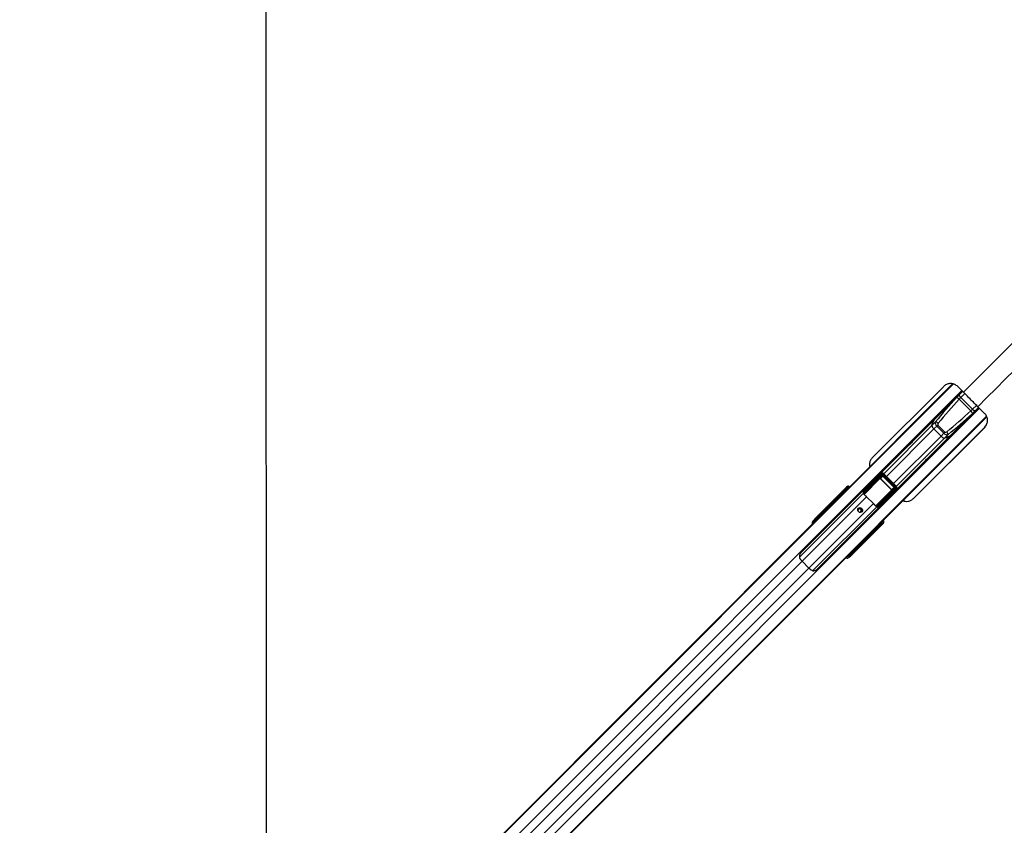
# Paper-space layout 'Surface plate' of a CAD drawing. Header units: millimetres. Extents: x 65420 to 443956, y 26941 to 406945.
# Tile 68 of 71: x 82725 to 132513, y 261518 to 302231. Entities that reach past the tile are written whole.
import ezdxf

# ---------------------------------------------------------------- set-up
doc = ezdxf.new("R2010")
doc.units = ezdxf.units.MM
doc.layers.add('COMPONENT_GEOMETRY', color=7, linetype='Continuous')
doc.styles.add('SLDTEXTSTYLE1', font='TXT', dxfattribs={"width": 0.75})
doc.dimstyles.new('SLDDIMSTYLE2', dxfattribs={"dimtxt": 2500, "dimasz": 165.1, "dimexe": 0, "dimexo": 0.0625, "dimgap": 625, "dimtad": 0, "dimtih": 1, "dimtoh": 1, "dimdec": 0, "dimlfac": 0.02, "dimrnd": 1e-09, "dimzin": 12, "dimdsep": 46, "dimtxsty": 'SLDTEXTSTYLE1', "dimsah": 1, "dimcen": 0.09, "dimadec": 0, "dimazin": 3, "dimtfac": 1, "dimtdec": 3, "dimtofl": 0, "dimtmove": 0, "dimatfit": 3, "dimfxl": 1, "dimfrac": 2, "dimtolj": 1, "dimtzin": 12, "dimarcsym": 0})

# ---------------------------------------------------------------- blocks, each defined once
blk = doc.blocks.new('_D_8')
at = {"layer": 'COMPONENT_GEOMETRY', "color": 7, "ltscale": 50}
for p, q in [((240160, 319828), (240160, 222689)), ((82725, 240321), (82725, 222689)), ((82725, 222848), (157748, 222848)), ((240160, 222848), (165137, 222848))]:
    blk.add_line(p, q, dxfattribs=at)
for points in [[(82725, 222848), (82890, 222823), (82890, 222873)], [(240160, 222848), (239995, 222873), (239995, 222823)]]:
    blk.add_solid(points, dxfattribs=at)
at = {"layer": 'COMPONENT_GEOMETRY', "color": 7, "ltscale": 50, "insert": (157748, 224086), "char_height": 2500, "attachment_point": 1, "style": 'SLDTEXTSTYLE1'}
blk.add_mtext('3149', dxfattribs=at)

psp = doc.layouts.new('Surface plate')

# ---------------------------------------------------------------- linework, layer by layer
at = {"color": 8, "linetype": 'Continuous', "lineweight": 25, "ltscale": 50}
for p, q in [((95194.28, 249084.26), (129929.16, 283819.15)), ((124228.06, 278143.25), (129909.4, 283824.59)), ((95530.42, 248656.83), (130361.28, 283487.7)), ((130313.04, 283138.92), (130509.93, 283335.81)), ((96424.92, 247762.33), (131255.73, 282593.14)), ((130907.01, 282544.95), (131103.89, 282741.83)), ((96852.35, 247426.19), (131617.18, 282191.02)), ((125913.96, 276462.6), (131624.2, 282172.83)), ((126415.77, 279284.07), (128851.76, 281720.06)), ((126554.11, 279145.73), (128956.34, 281547.96)), ((126913.82, 278786.02), (129316.05, 281188.25)), ((127052.16, 278647.67), (129488.15, 281083.66)), ((125414.86, 278248.57), (126212.4, 279046.11)), ((126224.05, 279040.1), (125422.52, 278238.57)), ((126414.13, 279285.7), (126366.99, 279238.56)), ((124379.47, 278380.77), (124364.83, 278366.13)), ((124418.22, 278347.18), (124384.44, 278375.45)), ((124398.65, 278353.11), (124386.94, 278341.41)), ((124399.69, 278328.66), (124386.94, 278341.41)), ((124388, 278382.09), (124423.46, 278352.42)), ((124586.93, 278539.21), (124598.64, 278550.92)), ((124593.94, 278532.21), (124605.64, 278543.91)), ((124613.3, 278542.26), (124612.88, 278542.73)), ((126008.19, 277655.95), (126808.19, 278455.95)), ((126814.2, 278444.31), (126017.4, 277647.5)), ((127053.79, 278646.04), (127006.66, 278598.9)), ((95181.68, 249096.86), (124053.35, 277968.54)), ((122157.34, 275066.55), (125382.95, 278292.17)), ((122286.99, 274867.05), (125545.94, 278126.01)), ((124162.85, 278091.81), (124123.47, 278124.77)), ((124127.04, 278131.41), (124168.09, 278097.06)), ((124350.91, 278279.88), (124338.16, 278292.63)), ((124360.55, 278315.02), (124373.31, 278302.27)), ((125389.28, 278289.37), (125410.58, 278315.77)), ((122635.14, 274518.89), (125894.1, 277777.85)), ((122834.58, 274389.18), (126060.26, 277614.86)), ((126149.31, 277607.14), (126173.87, 277639.58)), ((122977.17, 276906.13), (122952.12, 276934.31)), ((122989.24, 276990.54), (123023.28, 276952.25)), ((126312, 276837.55), (126300.3, 276825.84)), ((126319.01, 276830.54), (126307.3, 276818.84)), ((126310.82, 276844.79), (126310.35, 276845.2)), ((125892.86, 276355.38), (125859.91, 276394.76)), ((125865.15, 276400), (125899.5, 276358.95)), ((126060.72, 276570.07), (126047.97, 276582.82)), ((126070.36, 276605.21), (126083.11, 276592.46)), ((126109.5, 276618.85), (126096.75, 276631.6)), ((126121.21, 276630.56), (126109.5, 276618.85)), ((126143.54, 276616.34), (126115.27, 276650.13)), ((126120.51, 276655.36), (126150.18, 276619.91)), ((126129.44, 276586.02), (126127.64, 276583.98)), ((126134.26, 276596.78), (126148.86, 276611.38)), ((126327.24, 276786.01), (126325.43, 276783.97)), ((96864.95, 247413.58), (125756.2, 276304.83)), ((97290.4, 249870.47), (122286.99, 274867.05)), ((124702.4, 275184.03), (124674.22, 275209.07)), ((124720.34, 275255.19), (124758.63, 275221.15)), ((97638.56, 249522.31), (122635.14, 274518.89))]:
    psp.add_line(p, q, dxfattribs=at)
at = {"color": 7, "linetype": 'Continuous', "lineweight": 25, "ltscale": 50}
for p, q in [((124154.51, 278083.47), (129898.6, 283827.56)), ((130392.98, 283455.74), (122224.48, 275287.24)), ((129450.01, 283699.29), (125845.24, 280104.24)), ((130443.18, 283405.15), (130155.13, 283695.48)), ((130402.33, 283440.34), (130203.55, 283241.56)), ((130203.55, 283241.56), (128969.65, 282007.66)), ((130818.13, 282461.12), (130229.22, 283050.04)), ((130315.72, 283138.54), (130906.63, 282547.62)), ((123055.33, 274456.39), (131223.78, 282624.84)), ((131009.65, 282435.45), (129775.75, 281201.56)), ((131208.38, 282634.19), (131009.65, 282435.45)), ((131517.93, 282332.95), (131175.03, 282673.22)), ((125854.19, 276389.04), (131628.04, 282162.89)), ((129017.13, 282062.21), (128022.6, 281067.68)), ((129036.84, 281905.14), (128851.76, 281720.06)), ((127915.07, 278034.5), (131519.87, 281629.59)), ((127915.44, 278035.2), (131520.23, 281630.29)), ((129096.9, 281688.52), (128956.34, 281547.96)), ((129316.05, 281188.25), (128956.34, 281547.96)), ((129153.49, 281745.11), (129096.9, 281688.52)), ((129456.61, 281328.81), (129096.9, 281688.52)), ((129153.49, 281745.11), (129513.2, 281385.39)), ((129456.61, 281328.81), (129316.05, 281188.25)), ((129513.2, 281385.39), (129456.61, 281328.81)), ((131520.23, 281630.29), (131519.87, 281629.59)), ((131520.23, 281630.29), (131606.25, 281753.39)), ((128835.81, 280254.55), (129830.3, 281249.04)), ((129673.24, 281268.75), (129488.15, 281083.66)), ((127651.67, 280696.75), (126135.81, 279180.89)), ((126948.98, 278367.72), (128464.89, 279883.62)), ((125418.06, 278430.86), (126264.06, 279278.94)), ((126288.18, 279232.42), (125423.89, 278366.01)), ((125427.45, 278316.52), (126288.53, 279177.59)), ((126311.82, 279165.56), (125450.74, 278304.48)), ((125770.06, 278816.17), (126121.16, 279168.13)), ((126088.9, 279151.66), (126096.79, 279143.71)), ((126089.43, 279152.19), (126097.32, 279144.24)), ((126264.06, 279278.94), (126121.16, 279168.13)), ((126275.83, 279289.46), (126134.18, 279179.62)), ((126212.4, 279046.11), (126311.82, 279165.56)), ((126243.38, 279042.26), (126248.64, 279047.53)), ((126810.35, 278475.29), (126243.38, 279042.26)), ((126355.34, 279175.72), (126248.64, 279047.53)), ((126248.64, 279047.53), (126815.62, 278480.55)), ((126355.34, 279175.72), (126365.87, 279186.25)), ((126943.81, 278587.25), (126355.34, 279175.72)), ((126365.87, 279186.25), (126954.34, 278597.78)), ((127006.66, 278598.9), (126366.99, 279238.56)), ((127053.79, 278646.04), (126414.13, 279285.7)), ((122971.91, 277031.57), (124528.84, 278588.5)), ((122973.2, 277043.58), (124562.31, 278632.7)), ((124125.08, 278166.99), (124325.12, 278332.59)), ((124352.08, 278359.54), (124203.36, 278241.38)), ((124353.98, 278361.24), (124206.17, 278243.79)), ((124325.12, 278332.59), (124352.08, 278359.54)), ((124353.98, 278361.24), (124352.08, 278359.54)), ((124386.94, 278341.41), (124360.55, 278315.02)), ((124528.21, 278498.16), (124388, 278382.09)), ((124390.5, 278419.31), (124527.17, 278532.45)), ((124411.4, 278340.36), (124398.65, 278353.11)), ((124552.06, 278557.34), (124452.24, 278478.03)), ((124454.29, 278479.8), (124452.24, 278478.03)), ((124553.97, 278559.04), (124454.35, 278479.89)), ((124527.17, 278532.45), (124552.06, 278557.34)), ((124528.84, 278588.5), (124562.31, 278632.7)), ((124540.21, 278492.49), (124562.6, 278514.88)), ((124547.21, 278485.48), (124540.21, 278492.49)), ((124547.21, 278485.48), (124569.61, 278507.88)), ((124552.06, 278557.34), (124553.97, 278559.04)), ((124586.93, 278539.21), (124562.6, 278514.88)), ((124562.6, 278514.88), (124569.61, 278507.88)), ((124569.61, 278507.88), (124593.94, 278532.21)), ((124593.94, 278532.21), (124586.93, 278539.21)), ((124605.64, 278543.91), (124598.64, 278550.92)), ((126072.58, 277682.65), (126933.65, 278543.72)), ((126945.69, 278520.44), (126084.61, 277659.36)), ((126134.1, 277655.8), (127000.52, 278520.09)), ((127047.03, 278495.97), (126198.95, 277649.97)), ((126584.26, 278001.97), (126936.23, 278353.07)), ((126810.35, 278475.29), (126815.62, 278480.55)), ((126933.65, 278543.72), (126814.2, 278444.31)), ((126815.62, 278480.55), (126943.81, 278587.25)), ((126911.74, 278328.64), (126919.7, 278320.75)), ((126912.28, 278329.17), (126920.23, 278321.29)), ((126936.23, 278353.07), (127047.03, 278495.97)), ((126943.81, 278587.25), (126954.34, 278597.78)), ((126947.72, 278366.08), (127057.56, 278507.74)), ((124123.47, 278124.77), (122989.24, 276990.54)), ((123766.74, 277695.71), (124100.5, 278029.46)), ((124053.35, 277968.54), (124195.83, 278101.22)), ((124053.35, 277968.54), (124161.19, 278076.37)), ((124100.5, 278029.46), (124154.51, 278083.47)), ((124326.16, 278298.3), (124125.8, 278132.43)), ((124161.19, 278076.37), (124177.28, 278091.36)), ((124161.19, 278076.37), (124174.05, 278089.24)), ((124174.05, 278089.24), (124228.06, 278143.25)), ((124177.28, 278091.36), (124174.05, 278089.24)), ((124206.17, 278243.79), (124203.36, 278241.38)), ((124241.43, 278152.03), (124228.06, 278143.25)), ((124360.55, 278315.02), (124338.16, 278292.63)), ((125545.94, 278126.01), (125894.1, 277777.85)), ((127915.44, 278035.2), (127915.07, 278034.5)), ((95174.79, 249103.75), (123658.91, 277587.87)), ((123658.91, 277587.87), (123766.74, 277695.71)), ((126139.89, 277637.58), (126083.86, 277642.49)), ((122792.57, 276837.61), (122859.12, 276904.33)), ((122839.66, 276899.8), (122792.57, 276837.61)), ((122859.12, 276904.33), (122882.89, 276935.71)), ((122952.12, 276934.31), (122928.35, 276902.92)), ((126300.3, 276825.84), (126275.97, 276801.52)), ((126307.3, 276818.84), (126300.3, 276825.84)), ((126312, 276837.55), (126307.09, 276841.95)), ((126319.01, 276830.54), (126312, 276837.55)), ((124758.63, 275221.15), (125892.86, 276355.38)), ((126356.59, 276760.75), (124799.66, 275203.82)), ((124811.67, 275205.11), (126400.79, 276794.22)), ((125484.52, 276019.37), (125800.18, 276335.03)), ((125756.2, 276304.83), (125913.96, 276462.6)), ((125869.14, 276426.14), (125756.2, 276304.83)), ((125800.18, 276335.03), (125854.19, 276389.04)), ((125900.52, 276357.71), (126066.39, 276558.07)), ((125913.96, 276462.6), (125920.04, 276471.84)), ((126100.68, 276557.03), (125935.08, 276356.99)), ((126009.48, 276435.27), (126127.64, 276583.98)), ((126009.48, 276435.27), (126011.74, 276438.4)), ((126012, 276438.22), (126129.33, 276585.89)), ((126060.72, 276570.07), (126083.11, 276592.46)), ((126083.11, 276592.46), (126109.5, 276618.85)), ((126127.64, 276583.98), (126100.68, 276557.03)), ((126121.21, 276630.56), (126108.45, 276643.31)), ((126150.18, 276619.91), (126266.25, 276760.12)), ((126300.54, 276759.08), (126187.4, 276622.41)), ((126246.12, 276684.15), (126325.43, 276783.97)), ((126247.98, 276686.26), (126327.13, 276785.88)), ((126275.97, 276801.52), (126253.58, 276779.12)), ((126260.58, 276772.12), (126253.58, 276779.12)), ((126282.97, 276794.51), (126260.58, 276772.12)), ((126275.97, 276801.52), (126282.97, 276794.51)), ((126282.97, 276794.51), (126307.3, 276818.84)), ((126325.43, 276783.97), (126300.54, 276759.08)), ((126400.79, 276794.22), (126356.59, 276760.75)), ((102979.32, 253514.17), (125377.08, 275911.93)), ((125377.08, 275911.93), (125484.52, 276019.37)), ((122286.99, 274867.05), (122635.14, 274518.89)), ((124672.42, 275091.03), (124605.7, 275024.48)), ((124667.89, 275071.57), (124605.7, 275024.48)), ((124671.02, 275160.26), (124702.4, 275184.03)), ((124703.8, 275114.79), (124672.42, 275091.03))]:
    psp.add_line(p, q, dxfattribs=at)
at = {"color": 7, "linetype": 'Continuous', "lineweight": 25, "ltscale": 50, "flags": 128}
for points in [[(95166.75, 304363.76), (95167.88, 302222.11), (95169, 300080.45), (95170.12, 297938.8), (95171.23, 295797.14), (95172.33, 293655.49), (95173.42, 291513.83), (95174.51, 289372.18), (95175.59, 287230.52), (95176.66, 285088.86), (95177.72, 282947.21), (95178.78, 280805.55), (95179.83, 278663.89), (95180.87, 276522.24), (95181.91, 274380.58), (95182.93, 272238.92), (95183.96, 270097.27), (95184.97, 267955.61), (95185.98, 265813.95), (95186.99, 263672.3), (95187.99, 261530.64), (95188.98, 259388.98)], [(128851.76, 281720.06), (128876, 281821.48), (128911.71, 281912.48), (128958.8, 281992.79), (129017.13, 282062.21), (129071.69, 282109.7)], [(128969.65, 282007.66), (128948.54, 281977.69), (128929.23, 281945.98), (128911.75, 281912.55), (128896.08, 281877.41), (128882.24, 281840.57), (128870.24, 281802.06), (128860.07, 281761.88), (128851.76, 281720.06)], [(129877.79, 281303.6), (129830.3, 281249.04), (129760.89, 281190.71), (129680.57, 281143.62), (129589.58, 281107.91), (129488.15, 281083.66)], [(128022.6, 281067.68), (128022.57, 281067.66), (127986.14, 281029.78), (127928.19, 280968.36), (127856.76, 280893.46), (127818.98, 280854.62), (127781.89, 280817.15), (127746.68, 280782.32), (127714.73, 280751.44), (127665.9, 280706.08), (127643.51, 280687.15), (127651.67, 280696.75), (127651.67, 280696.75)], [(129775.75, 281201.56), (129745.78, 281180.45), (129714.07, 281161.14), (129680.65, 281143.66), (129645.5, 281127.99), (129608.66, 281114.15), (129570.15, 281102.15), (129529.97, 281091.98), (129488.15, 281083.66)], [(128464.89, 279883.63), (128464.78, 279883.52), (128455.26, 279875.44), (128474.26, 279897.91), (128519.67, 279946.78), (128550.59, 279978.77), (128585.39, 280013.94), (128622.93, 280051.1), (128661.74, 280088.85), (128736.64, 280160.28), (128798.01, 280218.18), (128835.81, 280254.55), (128835.81, 280254.55)], [(125441.34, 278221.26), (125454.66, 278210.12), (125467.95, 278198.73), (125481.17, 278187.11), (125494.33, 278175.28), (125507.4, 278163.23), (125520.37, 278151), (125533.22, 278138.59), (125545.94, 278126.01)], [(125309.27, 277364.4), (125270.71, 277339.3), (125224.56, 277331.47), (125177.85, 277342.11), (125137.69, 277369.6), (125110.2, 277409.76), (125099.56, 277456.47), (125107.39, 277502.62), (125132.49, 277541.18), (125171.06, 277566.29), (125217.21, 277574.12), (125263.92, 277563.48), (125304.07, 277535.98), (125331.57, 277495.83), (125342.21, 277449.12), (125334.38, 277402.97), (125309.27, 277364.4)], [(125894.1, 277777.85), (125906.68, 277765.13), (125919.09, 277752.28), (125931.32, 277739.31), (125943.37, 277726.24), (125955.2, 277713.08), (125966.83, 277699.85), (125978.21, 277686.57), (125989.35, 277673.25)], [(122971.91, 277031.57), (122970.58, 277028.68), (122970.3, 277024.89), (122971.09, 277020.31), (122972.92, 277015.05), (122975.75, 277009.28), (122979.49, 277003.15), (122984.03, 276996.85), (122989.24, 276990.54)], [(122193.22, 274973.14), (122203.83, 274959.67), (122214.81, 274946.2), (122226.12, 274932.77), (122237.75, 274919.39), (122249.68, 274906.11), (122261.88, 274892.94), (122274.32, 274879.91), (122286.99, 274867.05)], [(124799.66, 275203.82), (124796.77, 275202.49), (124792.98, 275202.21), (124788.4, 275203), (124783.14, 275204.83), (124777.37, 275207.66), (124771.25, 275211.39), (124764.94, 275215.93), (124758.63, 275221.15)], [(122635.14, 274518.89), (122648, 274506.23), (122661.03, 274493.78), (122674.2, 274481.59), (122687.49, 274469.66), (122700.86, 274458.03), (122714.29, 274446.71), (122727.76, 274435.74), (122741.23, 274425.13)]]:
    psp.add_lwpolyline(points, dxfattribs=at)
at = {"color": 7, "linetype": 'Continuous', "lineweight": 25, "ltscale": 2500}
for centre, radius, start, end in [((129879.7, 282907.1), 25, 135, 207.542397), ((130061.64, 282920.96), 211.53, 37.604987, 80.40393), ((130689.05, 282293.55), 211.53, 9.59607, 52.395013), ((128979.96, 281637.2), 273.92, 45.526239, 78.015808), ((130675.19, 282111.61), 25, 242.457603, 315), ((129137.57, 281775.92), 291.22, 191.059418, 231.516192), ((129405.29, 281211.87), 273.92, 11.984192, 44.473761), ((129544.02, 281369.48), 291.22, 218.483808, 258.940582), ((126212.72, 279032.46), 13.66, 34.000402, 91.344623), ((126318.66, 279277.73), 54.6, 178.731714, 236.077056), ((126311.16, 279192.84), 27.29, 213.970822, 271.374204), ((124343.16, 278315.98), 24.52, 137.34751, 226.126458), ((124359.36, 278407.4), 33.37, 307.050141, 319.041086), ((124367.41, 278388.88), 21.69, 321.730345, 341.743818), ((124385.44, 278421.6), 5.56, 335.669161, 36.357358), ((124446.78, 278480.34), 5.93, 337.079959, 38.204907), ((124545.21, 278515.84), 24.52, 137.347852, 226.126116), ((125425.42, 278402.37), 36.4, 237.135625, 267.584115), ((125420.99, 278398.2), 15.32, 116.520991, 150.370944), ((125416.92, 278363.38), 48.03, 262.420329, 282.671586), ((125450.09, 278331.77), 27.29, 213.971002, 271.361609), ((126800.55, 278444.63), 13.66, 358.655377, 55.999598), ((126960.93, 278543.07), 27.29, 178.625796, 236.029178), ((127045.83, 278550.56), 54.6, 213.922944, 271.268286), ((124428.66, 277700.79), 464.45, 123.243004, 134.955886), ((124106.77, 278137.46), 19.68, 322.770658, 345.196525), ((124106.45, 278138.2), 21.68, 321.727921, 341.746243), ((124121.63, 278169.09), 4.04, 328.613839, 24.542361), ((124482.64, 277754.84), 464.4, 123.242351, 134.95654), ((124199.44, 278243.56), 4.48, 330.943661, 28.842539), ((125434.52, 278323.87), 25.27, 198.690619, 309.915179), ((125189.47, 277427.57), 81.97, 41.939467, 190.152254), ((125186.97, 277418.88), 126.2, 327.670703, 122.329297), ((125196.35, 277421.04), 81.76, 259.32801, 48.580269), ((126091.96, 277666.43), 25.27, 140.084821, 251.309381), ((126099.86, 277682), 27.29, 178.638391, 236.028998), ((126131.47, 277648.83), 48.03, 167.328414, 187.579671), ((126170.47, 277657.33), 36.4, 182.415885, 212.864375), ((126166.29, 277652.9), 15.32, 299.629056, 333.479009), ((122893.02, 276868.27), 49.49, 44.441307, 133.237989), ((122916.78, 276899.66), 49.48, 44.435807, 133.239932), ((125471.68, 276663.05), 464.23, 315.042052, 326.623538), ((125525.57, 276717.16), 464.38, 315.043215, 326.757894), ((125906.29, 276338.35), 21.68, 108.253757, 128.272079), ((125905.55, 276338.68), 19.68, 104.803475, 127.229342), ((125937.18, 276353.54), 4.04, 65.457639, 121.386161), ((126011.65, 276431.35), 4.48, 61.157461, 119.056339), ((126084.07, 276575.07), 24.52, 223.873542, 312.65249), ((126156.98, 276599.32), 21.69, 108.256182, 128.269655), ((126175.5, 276591.27), 33.37, 130.958914, 142.949859), ((126189.7, 276617.35), 5.56, 53.642642, 114.330839), ((126248.43, 276678.69), 5.93, 51.795093, 112.920041), ((126283.93, 276777.12), 24.52, 223.873884, 312.652148), ((124636.37, 275124.93), 49.49, 316.762011, 45.558693), ((124667.75, 275148.69), 49.48, 316.760068, 45.564193)]:
    psp.add_arc(centre, radius, start, end, dxfattribs=at)
at = {"color": 8, "linetype": 'Continuous', "lineweight": 25, "ltscale": 2500}
for centre, radius, start, end in [((124570.5, 278582.86), 42.04, 172.285034, 229.935605), ((124821.02, 278335.69), 293.58, 131.251396, 135.152772), ((126103.78, 277052.93), 293.58, 314.847228, 318.748604), ((126350.95, 276802.41), 42.04, 220.064395, 277.714966)]:
    psp.add_arc(centre, radius, start, end, dxfattribs=at)
at = {"color": 7, "linetype": 'Continuous', "lineweight": 25, "ltscale": 2500}
for centre, major_axis, ratio, start_param, end_param in [((134565.91, 279491.63), (7506.12, 7506.12), 0.54084956, 1.62618644, 1.77984997), ((134590.55, 279516.27), (7474.17, 7474.17), 0.52897028, 1.62618644, 1.77984997), ((127284.36, 286822.46), (7474.17, 7474.17), 0.52897028, 4.50333534, 4.65699887), ((127259.72, 286797.81), (7506.12, 7506.12), 0.54084956, 4.50333534, 4.65699887), ((129195.68, 281787.3), (141.42, -141.42), 0.69851172, 3.3506463, 4.71238898), ((129220.32, 281811.94), (66.84, 66.84), 0.52897028, 1.77984997, 3.14159265), ((129555.39, 281427.59), (141.42, -141.42), 0.69851172, 4.71238898, 6.07413166), ((129580.04, 281452.23), (66.84, 66.84), 0.52897028, 3.14159265, 4.50333534), ((126336.52, 279209.98), (80.15, 69.88), 0.94018698, 0.05933273, 1.65823452), ((126190, 279301.75), (4776.57, 4794.42), 0.00671156, 4.5393487, 4.61762464), ((126194.26, 279099.67), (89.43, 75.39), 0.85463411, 1.52298823, 1.67157808), ((126229.62, 279027.97), (18.26, 20.27), 0.91616812, 6.24131352, 7.78242751), ((126232.56, 279030.92), (10.34, 11.78), 0.79708679, 6.23128042, 7.77239441), ((126324.73, 279198.19), (44.72, 37.7), 0.85463411, 0.07267629, 1.67157808), ((126322.61, 279140.89), (41.37, 47.14), 0.79708679, 6.23128042, 7.77239441), ((126328.5, 279146.78), (25.88, 29.85), 0.63258453, 6.2301257, 7.77123969), ((124351.3, 278305.77), (26.52, -26.52), 0.34884639, 1.57079633, 3.10668607), ((124378.27, 278332.74), (26.52, -26.52), 0.32693511, 1.57079633, 3.10668607), ((124419.05, 278408.35), (40.33, 26.5), 0.77397206, 3.17665806, 3.37065878), ((124414.41, 278406.78), (30.31, 20.61), 0.67862656, 3.17338902, 3.36738975), ((125638.64, 279627.66), (1851.04, 1780.37), 0.00065063, 3.97133559, 4.01548466), ((125647.36, 279618.72), (1859.98, 1771.65), 0.00085527, 3.96960778, 4.01375685), ((124553.35, 278505.63), (26.52, -26.52), 0.34884639, 1.57079633, 3.10668607), ((124536.93, 278489.21), (8.84, -8.84), 0.37075767, 1.57079633, 3.10668607), ((124598.36, 278516.02), (-58.57, 81.78), 0.93151128, 4.86462331, 6.43657561), ((124578.26, 278530.54), (26.52, -26.52), 0.32693511, 1.57079633, 3.10668607), ((124629.56, 278557.22), (-43.4, 92.27), 0.90703909, 5.02707611, 6.59902841), ((125609.58, 278389.49), (143.81, 143.81), 0.82167819, 2.38513654, 2.66150654), ((126799.01, 278464.47), (11.78, 10.34), 0.79708679, 4.7939762, 6.33509019), ((126796.07, 278461.53), (20.27, 18.26), 0.91616812, 4.78394311, 6.3250571), ((126914.87, 278560.41), (29.85, 25.88), 0.63258453, 4.79513093, 6.33624492), ((126867.76, 278426.17), (75.39, 89.43), 0.85463411, 4.61160723, 4.76019708), ((126908.98, 278554.51), (47.14, 41.37), 0.79708679, 4.7939762, 6.33509019), ((126966.28, 278556.64), (37.7, 44.72), 0.85463411, 4.61160723, 6.21050902), ((126978.07, 278568.42), (69.88, 80.15), 0.94018698, 4.62495079, 6.22385257), ((126487.34, 274759.45), (5555.84, 5555.84), 0.50909055, 1.50098316, 1.57079633), ((126595.17, 274867.28), (5555.84, 5555.84), 0.50909055, 1.50098316, 1.57079633), ((124104.58, 278093.6), (35.36, -35.36), 0.71896681, 1.74532925, 1.77135886), ((125647.36, 279618.72), (1859.98, 1771.65), 0.00085527, 3.7528801, 3.82271395), ((125638.64, 279627.66), (1851.04, 1780.37), 0.00065063, 3.7546079, 3.82444175), ((124112.79, 278101.81), (44.19, -44.19), 0.50380844, 1.74532925, 1.77135886), ((124200.93, 278111.53), (44.06, 42.02), 0.06577721, 4.53401907, 6.62942116), ((124334.88, 278289.35), (8.84, -8.84), 0.37075767, 1.57079633, 3.10668607), ((124263.77, 276814.65), (1694.8, 2080.23), 0.01100232, 0.78147773, 0.82068092), ((127069.84, 278421.9), (4794.42, 4776.57), 0.00671156, 1.66556066, 1.74385891), ((124582.74, 276495.67), (2080.23, 1694.8), 0.01100232, 5.46250439, 5.50170758), ((126157.59, 277841.49), (143.81, 143.81), 0.82167819, 3.62167877, 3.89804876), ((122900.15, 276733.28), (-106.07, 106.07), 0.3332373, 0.04600321, 1.10206438), ((122939.55, 276999.93), (104.53, 108.18), 0.04378821, 1.19814301, 2.79368913), ((122949.48, 277002.47), (69.69, 72.12), 0.04378821, 1.19814301, 2.79368913), ((122985.38, 276967.73), (31.97, 39.23), 0.24582743, 1.16175046, 2.75729658), ((126284.11, 276830.27), (81.78, -58.57), 0.93151128, 6.12979501, 7.70174731), ((126325.31, 276861.47), (92.27, -43.4), 0.90703909, 5.9673422, 7.5392945), ((122656.09, 278847.8), (5533.69, 5533.69), 0.51112903, 4.71238898, 4.78139529), ((125879.53, 276431.33), (42.02, 44.06), 0.06577721, 5.93694945, 8.03444725), ((125861.69, 276336.48), (35.36, -35.36), 0.71896681, 1.37023379, 1.3962634), ((125869.9, 276344.69), (44.19, -44.19), 0.50380844, 1.37023379, 1.3962634), ((127386.81, 277879.27), (1771.65, 1859.98), 0.00085527, 2.46047136, 2.53030521), ((127395.75, 277870.54), (1780.37, 1851.04), 0.00065063, 2.45874355, 2.5285774), ((126057.44, 276566.79), (8.84, -8.84), 0.37075767, 0.03490659, 1.57079633), ((126073.86, 276583.21), (26.52, -26.52), 0.34884639, 0.03490659, 1.57079633), ((126100.83, 276610.18), (26.52, -26.52), 0.32693511, 0.03490659, 1.57079633), ((126176.44, 276650.96), (26.5, 40.33), 0.77397206, 2.91252653, 3.10652725), ((126174.87, 276646.32), (20.61, 30.31), 0.67862656, 2.91579556, 3.10979628), ((127386.81, 277879.27), (1771.65, 1859.98), 0.00085527, 2.26942845, 2.31357753), ((127395.75, 277870.54), (1780.37, 1851.04), 0.00065063, 2.26770065, 2.31184972), ((126257.3, 276768.84), (8.84, -8.84), 0.37075767, 0.03490659, 1.57079633), ((126273.72, 276785.26), (26.52, -26.52), 0.34884639, 0.03490659, 1.57079633), ((126298.63, 276810.17), (26.52, -26.52), 0.32693511, 0.03490659, 1.57079633), ((122548.65, 278740.36), (5533.69, 5533.69), 0.51112903, 4.71238898, 4.78220215), ((124501.37, 275132.06), (106.07, -106.07), 0.3332373, 5.18112093, 6.2371821), ((124768.03, 275171.46), (108.18, 104.53), 0.04378821, 3.48949617, 5.0850423), ((124735.82, 275217.28), (39.23, 31.97), 0.24582743, 3.52588872, 5.12143485), ((124770.56, 275181.39), (72.12, 69.69), 0.04378821, 3.48949617, 5.0850423)]:
    psp.add_ellipse(centre, major_axis=major_axis, ratio=ratio, start_param=start_param, end_param=end_param, dxfattribs=at)
at = {"color": 8, "linetype": 'Continuous', "lineweight": 25, "ltscale": 2500}
for centre, major_axis, ratio, start_param, end_param in [((124543.94, 278482.21), (8.84, -8.84), 0.37075767, 1.01643634, 1.57079633), ((124579.8, 278509.73), (-21.7, 46.14), 0.90703909, 5.02707611, 5.57562308), ((125929.37, 278860.24), (862.58, 702.8), 0.01112979, 4.00885614, 4.0688575), ((126628.33, 278161.28), (702.8, 862.58), 0.01112979, 2.21432781, 2.27432917), ((122966.74, 276800.04), (106.11, -106.02), 0.33316751, 3.18745825, 4.24439147), ((123000.07, 276833.37), (-70.71, 70.71), 0.3332373, 0.04600321, 0.82784337), ((126277.83, 276811.71), (46.14, -21.7), 0.90703909, 0.93353077, 1.25610919), ((126250.3, 276775.85), (8.84, -8.84), 0.37075767, 1.57079633, 2.12515631), ((124568.13, 275198.65), (-106.02, 106.11), 0.33316751, 2.03879384, 3.09572706), ((124601.46, 275231.98), (70.71, -70.71), 0.3332373, 5.45534193, 6.2371821)]:
    psp.add_ellipse(centre, major_axis=major_axis, ratio=ratio, start_param=start_param, end_param=end_param, dxfattribs=at)
at = {"color": 8, "linetype": 'Continuous', "lineweight": 25, "ltscale": 50}
for points, knots in [([(130443.18, 283405.15), (135376.33, 288329.21), (142838.88, 295778), (150324.2, 303196.29), (152861.32, 305710.69)], [0, 0, 0, 0, 0.66105519, 1, 1, 1, 1]), ([(153475.98, 305084.92), (150963.43, 302549.81), (143546.71, 295066.5), (136099.42, 287606.21), (131175.03, 282673.22)], [0, 0, 0, 0, 0.33876827, 1, 1, 1, 1]), ([(124451.44, 278484.01), (124452.63, 278485.09), (124459.15, 278491.02), (124468.48, 278497.49), (124477.64, 278499.8), (124480.24, 278500.46)], [0, 0, 0, 0, 0.13809249, 0.75516305, 1, 1, 1, 1]), ([(125407.67, 278405.78), (125400.33, 278400.21), (125389.45, 278391.97), (125378.72, 278383.85), (125375.23, 278381.22)], [0, 0, 0, 0, 0.67514063, 1, 1, 1, 1]), ([(124203.37, 278245.73), (124204.61, 278246.85), (124211.18, 278252.79), (124219.22, 278258.69), (124226.85, 278260.93), (124228.25, 278261.34)], [0, 0, 0, 0, 0.16021972, 0.84476988, 1, 1, 1, 1]), ([(126083.86, 277642.49), (126078.97, 277638.54), (126069.04, 277630.53), (126059.17, 277622.56), (126054.16, 277618.52)], [0, 0, 0, 0, 0.49256494, 1, 1, 1, 1]), ([(126027.96, 276458.31), (126026.83, 276454.99), (126024.01, 276446.75), (126017.63, 276439.57), (126013.82, 276435.28)], [0, 0, 0, 0, 0.4026343, 1, 1, 1, 1]), ([(126268.23, 276711.75), (126266.62, 276706.66), (126263.35, 276696.38), (126255.87, 276687.72), (126252.1, 276683.35)], [0, 0, 0, 0, 0.49518523, 1, 1, 1, 1])]:
    psp.add_open_spline(points, degree=3, knots=knots, dxfattribs=at)
at = {"color": 7, "linetype": 'Continuous', "lineweight": 25, "ltscale": 50}
for points, knots in [([(130155.13, 283695.48), (130109.4, 283732.91), (130018.02, 283807.71), (129845.69, 283851.28), (129697.97, 283839.94), (129584.79, 283797.6), (129509.98, 283754), (129468.47, 283716.13), (129450.01, 283699.29)], [0, 0, 0, 0, 0.22027591, 0.44013575, 0.67055501, 0.78818538, 0.90577803, 1, 1, 1, 1]), ([(131175.03, 282673.22), (131101.19, 282746.6), (130951.38, 282895.48), (130750.34, 283096.49), (130579.89, 283267.48), (130488.91, 283359.1), (130443.18, 283405.15)], [0, 0, 0, 0, 0.30525717, 0.61936665, 0.80866023, 1, 1, 1, 1]), ([(130096.9, 283129.53), (130120.21, 283153.97), (130160.09, 283195.8), (130199.62, 283235.4), (130216.04, 283251.86)], [0, 0, 0, 0, 0.58442831, 1, 1, 1, 1]), ([(130203.55, 283241.56), (130202.86, 283240.86), (130201.44, 283239.45), (130199.68, 283237.66), (130198.36, 283236.29), (130197.62, 283235.51), (130197.14, 283234.98), (130196.86, 283234.63), (130196.78, 283234.45), (130197.95, 283235.32), (130204.1, 283240.82), (130211.02, 283247.22), (130216.04, 283251.86)], [0, 0, 0, 0, 0.0517522, 0.10588186, 0.12706063, 0.14837363, 0.16321449, 0.1779751, 0.20098261, 0.25682542, 0.46015053, 1, 1, 1, 1]), ([(130216.04, 283251.86), (130218.9, 283254.4), (130224.65, 283259.51), (130229.64, 283260.3), (130232.78, 283251.47), (130238.56, 283229.64), (130254.65, 283196.54), (130276.52, 283167.45), (130295.93, 283149.19), (130305.53, 283142.23), (130310.66, 283139.41), (130312.68, 283139), (130313.04, 283138.92)], [0, 0, 0, 0, 0.07843652, 0.15736379, 0.26338238, 0.44416536, 0.63343273, 0.84407541, 0.92679004, 0.97252292, 0.99497612, 1, 1, 1, 1]), ([(130229.22, 283050.04), (130240.51, 283062.4), (130263.1, 283087.13), (130293.53, 283117.69), (130309.76, 283132.94), (130315.72, 283138.54)], [0, 0, 0, 0, 0.38764824, 0.77513488, 1, 1, 1, 1]), ([(130315.72, 283138.54), (130315.55, 283138.56), (130314.66, 283138.69), (130313.77, 283138.82), (130313.04, 283138.92)], [0, 0, 0, 0, 0.186765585, 1, 1, 1, 1]), ([(130818.13, 282461.12), (130830.5, 282472.42), (130855.22, 282495.01), (130885.78, 282525.43), (130901.03, 282541.66), (130906.63, 282547.62)], [0, 0, 0, 0, 0.38764824, 0.77513488, 1, 1, 1, 1]), ([(130897.62, 282328.81), (130922.06, 282352.12), (130963.89, 282392), (131003.5, 282431.53), (131019.95, 282447.95)], [0, 0, 0, 0, 0.58442831, 1, 1, 1, 1]), ([(130906.63, 282547.62), (130906.66, 282547.46), (130906.78, 282546.57), (130906.91, 282545.68), (130907.01, 282544.95)], [0, 0, 0, 0, 0.186765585, 1, 1, 1, 1]), ([(131019.95, 282447.95), (131022.5, 282450.81), (131027.6, 282456.56), (131028.4, 282461.55), (131019.57, 282464.68), (130997.74, 282470.47), (130964.63, 282486.56), (130935.55, 282508.43), (130917.28, 282527.84), (130910.32, 282537.44), (130907.5, 282542.57), (130907.09, 282544.58), (130907.01, 282544.95)], [0, 0, 0, 0, 0.07843652, 0.15736379, 0.26338238, 0.44416536, 0.63343273, 0.84407541, 0.92679004, 0.97252292, 0.99497612, 1, 1, 1, 1]), ([(131009.65, 282435.45), (131008.96, 282434.76), (131007.54, 282433.35), (131005.75, 282431.59), (131004.38, 282430.27), (131003.6, 282429.53), (131003.07, 282429.05), (131002.72, 282428.77), (131002.54, 282428.69), (131003.41, 282429.86), (131008.91, 282436.01), (131015.31, 282442.93), (131019.95, 282447.95)], [0, 0, 0, 0, 0.0517522, 0.10588186, 0.12706063, 0.14837363, 0.16321449, 0.1779751, 0.20098261, 0.25682542, 0.46015053, 1, 1, 1, 1]), ([(131519.87, 281629.59), (131557.07, 281675.4), (131631.4, 281766.95), (131673.41, 281939.85), (131660.14, 282087.93), (131616.16, 282200.86), (131572.03, 282274.49), (131534.36, 282315.19), (131517.93, 282332.95)], [0, 0, 0, 0, 0.22212408, 0.44386837, 0.67511599, 0.79223505, 0.90931709, 1, 1, 1, 1]), ([(125845.24, 280104.24), (125810.54, 280062.78), (125741.09, 279979.77), (125698.29, 279820.27), (125691.45, 279701.22), (125711.63, 279647.08), (125713.39, 279642.36)], [0, 0, 0, 0, 0.32765389, 0.65597198, 0.96995931, 1, 1, 1, 1]), ([(125757.75, 279982.86), (125755.68, 279980.04), (125721.78, 279933.88), (125701.41, 279819.27), (125691.79, 279701.87), (125712.05, 279647.62), (125713.85, 279642.81)], [0, 0, 0, 0, 0.030730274, 0.503669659, 0.955970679, 1, 1, 1, 1]), ([(124398.65, 278353.11), (124396.74, 278354.89), (124391.48, 278359.78), (124382.82, 278365.01), (124372.4, 278367.44), (124362.39, 278366.48), (124356.91, 278363.07), (124353.98, 278361.24)], [0, 0, 0, 0, 0.1521048, 0.41909591, 0.62357612, 0.79839452, 1, 1, 1, 1]), ([(124379.47, 278380.77), (124377.99, 278383.47), (124375.12, 278388.75), (124374.55, 278398.05), (124376.84, 278407.32), (124382.16, 278416.79), (124387.14, 278421.99), (124389.92, 278424.9)], [0, 0, 0, 0, 0.18371227, 0.35774944, 0.5459505, 0.74623889, 1, 1, 1, 1]), ([(124390.5, 278419.31), (124388.42, 278417.19), (124384.8, 278413.51), (124380.85, 278406.17), (124379.58, 278398.89), (124380.71, 278391.72), (124383.24, 278387.66), (124384.56, 278385.53)], [0, 0, 0, 0, 0.26169802, 0.45474033, 0.63425503, 0.8078462, 1, 1, 1, 1]), ([(124598.64, 278550.92), (124596.73, 278552.69), (124591.46, 278557.58), (124582.81, 278562.82), (124572.39, 278565.24), (124562.38, 278564.28), (124556.9, 278560.87), (124553.97, 278559.04)], [0, 0, 0, 0, 0.15211061, 0.41911191, 0.62363007, 0.79838737, 1, 1, 1, 1]), ([(124609.89, 278538.85), (124609.3, 278539.7), (124608.08, 278541.49), (124606.48, 278543.08), (124605.64, 278543.91)], [0, 0, 0, 0, 0.47712444, 1, 1, 1, 1]), ([(125440.59, 278503.34), (125440.44, 278503.2), (125429.76, 278492.5), (125404.49, 278462.41), (125378.45, 278411.58), (125368.78, 278358.24), (125371.8, 278318.67), (125379.49, 278300.39), (125382.95, 278292.17)], [0, 0, 0, 0, 0.00267112, 0.19535133, 0.50715469, 0.72195972, 0.87487098, 1, 1, 1, 1]), ([(125410.58, 278315.77), (125408.62, 278325.9), (125405.02, 278344.49), (125405.47, 278363.26), (125405.67, 278371.8)], [0, 0, 0, 0, 0.54469453, 1, 1, 1, 1]), ([(125405.67, 278371.8), (125406.06, 278378.67), (125406.6, 278388.13), (125407.41, 278399.65), (125407.59, 278403.87), (125407.67, 278405.78)], [0, 0, 0, 0, 0.59280206, 0.81581899, 1, 1, 1, 1]), ([(125418.06, 278430.86), (125418, 278430.79), (125415.53, 278428.09), (125410.24, 278420.58), (125408.63, 278411.29), (125407.67, 278405.78)], [0, 0, 0, 0, 0.01076897, 0.4125623, 1, 1, 1, 1]), ([(125418.06, 278430.86), (125418.02, 278430.81), (125416.5, 278429), (125413.53, 278423.69), (125413.92, 278416.3), (125414.15, 278411.91)], [0, 0, 0, 0, 0.0107721, 0.41258463, 1, 1, 1, 1]), ([(125414.15, 278411.91), (125414.58, 278409.22), (125415.5, 278403.55), (125417.95, 278390.36), (125420.9, 278377.28), (125423.28, 278368.3), (125423.89, 278366.01)], [0, 0, 0, 0, 0.20553905, 0.43441608, 0.85524256, 1, 1, 1, 1]), ([(124122.44, 278125.55), (124121.99, 278125.9), (124118.9, 278128.29), (124114.65, 278133.55), (124111.82, 278141.85), (124112.01, 278149.79), (124114.74, 278157.62), (124119.38, 278164.73), (124123.32, 278168.74), (124125.3, 278170.77)], [0, 0, 0, 0, 0.03238112, 0.22206158, 0.38120681, 0.54336647, 0.67283613, 0.83477362, 1, 1, 1, 1]), ([(124125.08, 278166.99), (124123.59, 278165.52), (124121.04, 278163), (124118.47, 278159.11), (124116.92, 278155.78), (124116.29, 278153.63), (124115.75, 278149.77), (124116.18, 278145.08), (124119.08, 278138.81), (124122.78, 278134.69), (124125.42, 278132.72), (124125.8, 278132.43)], [0, 0, 0, 0, 0.165495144, 0.283603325, 0.314944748, 0.413533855, 0.433372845, 0.592863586, 0.760458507, 0.965180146, 1, 1, 1, 1]), ([(125382.95, 278292.17), (125394.29, 278273.94), (125410.04, 278248.63), (125434.5, 278227.25), (125441.34, 278221.26)], [0, 0, 0, 0, 0.72013113, 1, 1, 1, 1]), ([(127390.55, 277925.41), (127425.32, 277912.6), (127509.78, 277881.47), (127655.86, 277890.71), (127803.38, 277939.98), (127878.48, 278003.53), (127915.07, 278034.5)], [0, 0, 0, 0, 0.19349753, 0.47014805, 0.7418065, 1, 1, 1, 1]), ([(127391.17, 277926.02), (127425.85, 277913.25), (127510.23, 277882.16), (127656.23, 277891.41), (127803.74, 277940.68), (127878.84, 278004.23), (127915.44, 278035.2)], [0, 0, 0, 0, 0.19312075, 0.46989702, 0.74167896, 1, 1, 1, 1]), ([(125989.35, 277673.25), (126005.44, 277656.41), (126027.78, 277633.02), (126053.15, 277618.83), (126060.26, 277614.86)], [0, 0, 0, 0, 0.71985443, 1, 1, 1, 1]), ([(126060.26, 277614.86), (126068.49, 277611.4), (126086.76, 277603.71), (126126.33, 277600.69), (126179.67, 277610.35), (126230.5, 277636.4), (126260.6, 277661.67), (126271.29, 277672.35), (126271.44, 277672.49)], [0, 0, 0, 0, 0.12512902, 0.27804028, 0.49284531, 0.80464867, 0.99732888, 1, 1, 1, 1]), ([(126134.1, 277655.8), (126140.98, 277654.03), (126150.13, 277651.68), (126162.76, 277649.06), (126171.64, 277647.41), (126177.32, 277646.49), (126180, 277646.06)], [0, 0, 0, 0, 0.42554165, 0.56564179, 0.79448833, 1, 1, 1, 1]), ([(126173.87, 277639.58), (126171.96, 277639.5), (126167.74, 277639.32), (126156.22, 277638.51), (126146.76, 277637.97), (126139.89, 277637.58)], [0, 0, 0, 0, 0.18418101, 0.40719794, 1, 1, 1, 1]), ([(126198.95, 277649.97), (126198.88, 277649.9), (126196.11, 277647.38), (126188.58, 277642.1), (126179.29, 277640.51), (126173.87, 277639.58)], [0, 0, 0, 0, 0.01076802, 0.42312376, 1, 1, 1, 1]), ([(126198.95, 277649.97), (126198.9, 277649.93), (126197.04, 277648.37), (126191.71, 277645.42), (126184.32, 277645.82), (126180, 277646.06)], [0, 0, 0, 0, 0.010771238, 0.423067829, 1, 1, 1, 1]), ([(126327.13, 276785.88), (126328.95, 276788.79), (126332.15, 276793.9), (126333.18, 276802.33), (126332.26, 276809.69), (126329.38, 276817.22), (126324.94, 276824.18), (126320.77, 276828.65), (126319.01, 276830.54)], [0, 0, 0, 0, 0.19978008, 0.35106044, 0.49352044, 0.64441111, 0.84903993, 1, 1, 1, 1]), ([(125938.86, 276357.21), (125936.8, 276355.19), (125933, 276351.47), (125926.2, 276346.96), (125918.84, 276344.13), (125910.73, 276343.6), (125904.82, 276345.41), (125898.78, 276348.73), (125896.03, 276351.74), (125893.64, 276354.35)], [0, 0, 0, 0, 0.16774717, 0.30943028, 0.44212369, 0.59738764, 0.76925808, 0.80021915, 1, 1, 1, 1]), ([(125900.52, 276357.71), (125902.47, 276355.49), (125906.34, 276351.08), (125913.33, 276347.96), (125919.69, 276347.61), (125923.6, 276348.74), (125926.74, 276350.14), (125928.6, 276351.29), (125931.92, 276353.79), (125933.58, 276355.47), (125935.08, 276356.99)], [0, 0, 0, 0, 0.215839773, 0.428942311, 0.580243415, 0.686197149, 0.701095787, 0.813411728, 0.831967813, 1, 1, 1, 1]), ([(126129.33, 276585.89), (126131.15, 276588.8), (126134.35, 276593.91), (126135.38, 276602.34), (126134.46, 276609.7), (126131.58, 276617.23), (126127.14, 276624.19), (126122.97, 276628.66), (126121.21, 276630.56)], [0, 0, 0, 0, 0.19979731, 0.35107705, 0.49350634, 0.64443456, 0.84902775, 1, 1, 1, 1]), ([(126192.99, 276621.82), (126190.85, 276619.74), (126186.48, 276615.48), (126178.16, 276609.99), (126168.27, 276606.58), (126157.71, 276606.63), (126151.75, 276609.83), (126148.86, 276611.38)], [0, 0, 0, 0, 0.18964756, 0.38795065, 0.59755379, 0.80438983, 1, 1, 1, 1]), ([(126153.62, 276616.47), (126155.89, 276615.07), (126160, 276612.53), (126165.42, 276611.78), (126170.13, 276611.99), (126173.3, 276612.73), (126178.02, 276614.71), (126182.72, 276617.73), (126185.83, 276620.84), (126187.4, 276622.41)], [0, 0, 0, 0, 0.20400569, 0.36833414, 0.40893441, 0.56253547, 0.60855622, 0.80266648, 1, 1, 1, 1]), ([(122224.48, 275287.24), (122216.01, 275277.65), (122196.19, 275255.21), (122168.12, 275201.42), (122149.74, 275130.62), (122151.36, 275046.03), (122179.47, 274997.09), (122193.22, 274973.14)], [0, 0, 0, 0, 0.10963043, 0.25673062, 0.49979088, 0.75517698, 1, 1, 1, 1]), ([(122741.23, 274425.13), (122761.84, 274412.79), (122802.93, 274388.17), (122878.91, 274380.6), (122947.69, 274392.41), (123003.65, 274416.98), (123036.53, 274438.74), (123050.7, 274452.04), (123055.33, 274456.39)], [0, 0, 0, 0, 0.21292831, 0.42460262, 0.6767701, 0.83002275, 0.94448046, 1, 1, 1, 1])]:
    psp.add_open_spline(points, degree=3, knots=knots, dxfattribs=at)

# ---------------------------------------------------------------- dimensions: what is measured, and where the dimension line sits
at = {"layer": 'COMPONENT_GEOMETRY', "color": 7, "ltscale": 50}
dim = psp.add_linear_dim(base=(82724.72, 222848.07), p1=(240160.49, 319891.58), p2=(82724.72, 240384.9), dimstyle='SLDDIMSTYLE2', dxfattribs=at)
dim.commit()
dim.dimension.update_dxf_attribs({"geometry": '_D_8', "text_midpoint": (161442.6, 222848.07), "dimtype": 160})

doc.saveas('drawing.dxf')
